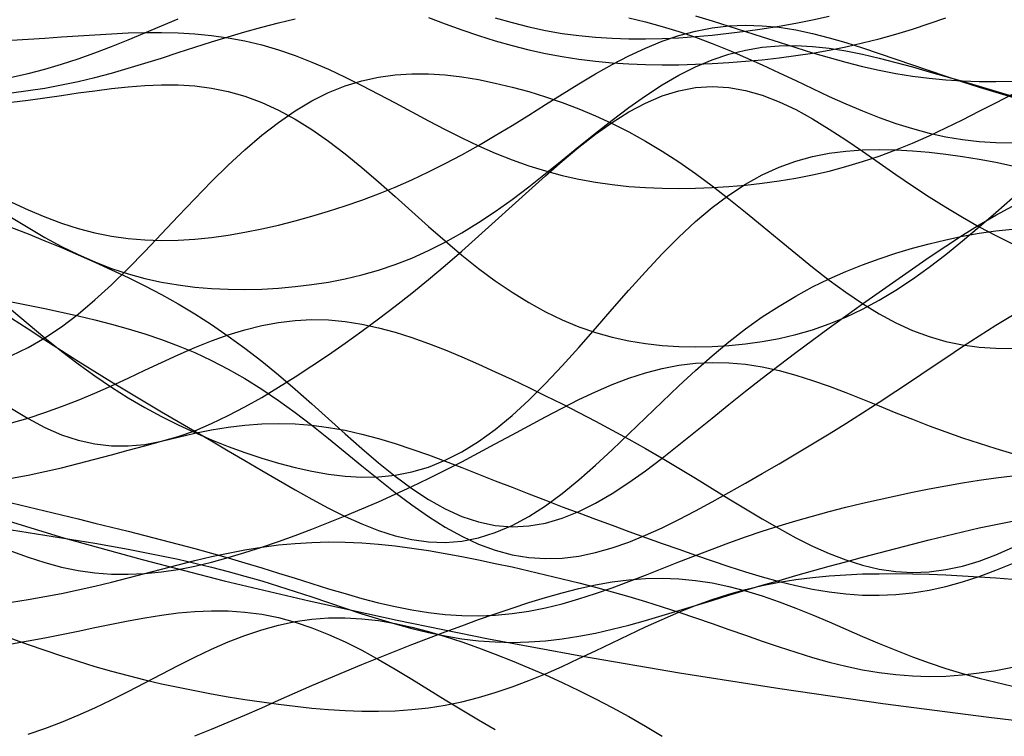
# Model space of a CAD drawing. Extents: x -15.9 to 15.9, y -4.2 to 4.2.
# Tile 2 of 13: x -12.3 to -7.8, y -3.9 to -0.7. Entities that reach past the tile are written whole.
import ezdxf

# ---------------------------------------------------------------- set-up
doc = ezdxf.new("R2010")
doc.units = 0

msp = doc.modelspace()

# ---------------------------------------------------------------- linework, layer by layer
at = {"layer": 'CNC'}
for points in [[(-12.28842, -0.94249), (-12.21372, -0.9259), (-12.13902, -0.90666), (-12.06432, -0.88482), (-11.98962, -0.86054), (-11.91492, -0.83405), (-11.84021, -0.80565), (-11.76551, -0.77573), (-11.69081, -0.74476), (-11.61611, -0.71323), (-11.54141, -0.68166)], [(-12.28842, -1.01301), (-12.21372, -1.00301), (-12.13902, -0.99116), (-12.06432, -0.97734), (-11.98962, -0.96151), (-11.91492, -0.94373), (-11.84021, -0.92413), (-11.76551, -0.90292), (-11.69081, -0.88041), (-11.61611, -0.85694), (-11.54141, -0.8329), (-11.46671, -0.80872), (-11.392, -0.78481), (-11.3173, -0.76158), (-11.2426, -0.73941), (-11.1679, -0.71862), (-11.0932, -0.69947), (-11.0185, -0.68217)], [(-10.42088, -0.67531), (-10.34618, -0.70372), (-10.27148, -0.73088), (-10.19678, -0.7564), (-10.12208, -0.77997), (-10.04737, -0.80132), (-9.97267, -0.82029), (-9.89797, -0.83678), (-9.82327, -0.85076), (-9.74857, -0.86227), (-9.67387, -0.87141), (-9.59916, -0.87832), (-9.52446, -0.88314), (-9.44976, -0.88607), (-9.37506, -0.88728), (-9.30036, -0.88691), (-9.22566, -0.8851), (-9.15095, -0.88194), (-9.07625, -0.87748), (-9.00155, -0.87172), (-8.92685, -0.86463), (-8.85215, -0.85615), (-8.77745, -0.84618), (-8.70274, -0.83461), (-8.62804, -0.82133), (-8.55334, -0.80624), (-8.47864, -0.78928), (-8.40394, -0.7704), (-8.32924, -0.74964), (-8.25453, -0.72708), (-8.17983, -0.70287), (-8.10513, -0.67723)], [(-10.12208, -0.6765), (-10.04737, -0.69839), (-9.97267, -0.71739), (-9.89797, -0.73343), (-9.82327, -0.74649), (-9.74857, -0.75663), (-9.67387, -0.76399), (-9.59916, -0.76874), (-9.52446, -0.77108), (-9.44976, -0.77124), (-9.37506, -0.76945), (-9.30036, -0.7659), (-9.22566, -0.76076), (-9.15095, -0.75417), (-9.07625, -0.74621), (-9.00155, -0.73693), (-8.92685, -0.7263), (-8.85215, -0.7143), (-8.77745, -0.70082), (-8.70274, -0.68578), (-8.62804, -0.66908)], [(-9.52446, -0.6775), (-9.44976, -0.69499), (-9.37506, -0.71515), (-9.30036, -0.738), (-9.22566, -0.7635), (-9.15095, -0.79152), (-9.07625, -0.82183), (-9.00155, -0.8541), (-8.92685, -0.88793), (-8.85215, -0.92284), (-8.77745, -0.95829), (-8.70274, -0.99369), (-8.62804, -1.02845), (-8.55334, -1.06195), (-8.47864, -1.09364), (-8.40394, -1.12299), (-8.32924, -1.14952), (-8.25453, -1.17287), (-8.17983, -1.19275), (-8.10513, -1.20897), (-8.03043, -1.22146), (-7.95573, -1.23024), (-7.88103, -1.23543), (-7.80632, -1.23723)], [(-9.22566, -0.66861), (-9.15095, -0.69086), (-9.07625, -0.71398), (-9.00155, -0.73775), (-8.92685, -0.76188), (-8.85215, -0.78604), (-8.77745, -0.80989), (-8.70274, -0.83304), (-8.62804, -0.85511), (-8.55334, -0.87574), (-8.47864, -0.89459), (-8.40394, -0.91138), (-8.32924, -0.92588), (-8.25453, -0.93793), (-8.17983, -0.94746), (-8.10513, -0.95448), (-8.03043, -0.95908), (-7.95573, -0.96143), (-7.88103, -0.96176), (-7.80632, -0.96036)], [(-12.28842, -1.50155), (-12.21372, -1.53623), (-12.13902, -1.56772), (-12.06432, -1.59554), (-11.98962, -1.61933), (-11.91492, -1.63885), (-11.84021, -1.65399), (-11.76551, -1.66477), (-11.69081, -1.67131), (-11.61611, -1.6738), (-11.54141, -1.67254), (-11.46671, -1.66786), (-11.392, -1.66008), (-11.3173, -1.64957), (-11.2426, -1.63664), (-11.1679, -1.62155), (-11.0932, -1.60452), (-11.0185, -1.5857), (-10.94379, -1.56514), (-10.86909, -1.54285), (-10.79439, -1.51877), (-10.71969, -1.49279), (-10.64499, -1.46476), (-10.57029, -1.43454), (-10.49558, -1.40201), (-10.42088, -1.36707), (-10.34618, -1.32971), (-10.27148, -1.28997), (-10.19678, -1.24803), (-10.12208, -1.20413), (-10.04737, -1.15865), (-9.97267, -1.11209), (-9.89797, -1.06501), (-9.82327, -1.0181), (-9.74857, -0.97207), (-9.67387, -0.9277), (-9.59916, -0.88576), (-9.52446, -0.847), (-9.44976, -0.81211), (-9.37506, -0.78172), (-9.30036, -0.75633), (-9.22566, -0.73631), (-9.15095, -0.72189), (-9.07625, -0.71315), (-9.00155, -0.71), (-8.92685, -0.71223), (-8.85215, -0.71947), (-8.77745, -0.73123), (-8.70274, -0.74694), (-8.62804, -0.76597), (-8.55334, -0.78763), (-8.47864, -0.81126), (-8.40394, -0.83622), (-8.32924, -0.8619), (-8.25453, -0.88781), (-8.17983, -0.91352), (-8.10513, -0.93874), (-8.03043, -0.96327), (-7.95573, -0.98703), (-7.88103, -1.01007), (-7.80632, -1.03249)], [(-12.28842, -0.77771), (-12.21372, -0.77262), (-12.13902, -0.76749), (-12.06432, -0.76234), (-11.98962, -0.75727), (-11.91492, -0.75247), (-11.84021, -0.74819), (-11.76551, -0.74479), (-11.69081, -0.74267), (-11.61611, -0.74225), (-11.54141, -0.74399), (-11.46671, -0.74832), (-11.392, -0.75564), (-11.3173, -0.76629), (-11.2426, -0.78053), (-11.1679, -0.79851), (-11.0932, -0.82029), (-11.0185, -0.84578), (-10.94379, -0.87479), (-10.86909, -0.907), (-10.79439, -0.94198), (-10.71969, -0.97922), (-10.64499, -1.01812), (-10.57029, -1.05803), (-10.49558, -1.09828), (-10.42088, -1.13819), (-10.34618, -1.17713), (-10.27148, -1.21449), (-10.19678, -1.24975), (-10.12208, -1.28245), (-10.04737, -1.31226), (-9.97267, -1.33893), (-9.89797, -1.36233), (-9.82327, -1.38241), (-9.74857, -1.39921), (-9.67387, -1.41286), (-9.59916, -1.42352), (-9.52446, -1.43142), (-9.44976, -1.43678), (-9.37506, -1.43981), (-9.30036, -1.44072), (-9.22566, -1.43967), (-9.15095, -1.43677), (-9.07625, -1.43207), (-9.00155, -1.42557), (-8.92685, -1.41721), (-8.85215, -1.40689), (-8.77745, -1.39446), (-8.70274, -1.37976), (-8.62804, -1.36263), (-8.55334, -1.34294), (-8.47864, -1.32057), (-8.40394, -1.29549), (-8.32924, -1.26771), (-8.25453, -1.23735), (-8.17983, -1.20461), (-8.10513, -1.16979), (-8.03043, -1.13328), (-7.95573, -1.09555), (-7.88103, -1.05714), (-7.80632, -1.01865)], [(-12.28842, -1.57012), (-12.21372, -1.61619), (-12.13902, -1.65967), (-12.06432, -1.70001), (-11.98962, -1.73675), (-11.91492, -1.76958), (-11.84021, -1.79831), (-11.76551, -1.8229), (-11.69081, -1.8434), (-11.61611, -1.85998), (-11.54141, -1.87284), (-11.46671, -1.88228), (-11.392, -1.88855), (-11.3173, -1.89194), (-11.2426, -1.89266), (-11.1679, -1.8909), (-11.0932, -1.88673), (-11.0185, -1.88016), (-10.94379, -1.87112), (-10.86909, -1.85944), (-10.79439, -1.84489), (-10.71969, -1.82719), (-10.64499, -1.80604), (-10.57029, -1.78113), (-10.49558, -1.75219), (-10.42088, -1.71901), (-10.34618, -1.68148), (-10.27148, -1.63958), (-10.19678, -1.59345), (-10.12208, -1.54337), (-10.04737, -1.48976), (-9.97267, -1.43321), (-9.89797, -1.37441), (-9.82327, -1.31422), (-9.74857, -1.25355), (-9.67387, -1.19339), (-9.59916, -1.13476), (-9.52446, -1.07863), (-9.44976, -1.02598), (-9.37506, -0.97764), (-9.30036, -0.93437), (-9.22566, -0.89675), (-9.15095, -0.86521), (-9.07625, -0.83999), (-9.00155, -0.82115), (-8.92685, -0.80857), (-8.85215, -0.80198), (-8.77745, -0.80093), (-8.70274, -0.80489), (-8.62804, -0.81323), (-8.55334, -0.82527), (-8.47864, -0.84031), (-8.40394, -0.8577), (-8.32924, -0.8768), (-8.25453, -0.89708), (-8.17983, -0.9181), (-8.10513, -0.93956), (-8.03043, -0.96124), (-7.95573, -0.98308), (-7.88103, -1.0051), (-7.80632, -1.02744)], [(-12.28842, -2.18904), (-12.21372, -2.15292), (-12.13902, -2.10975), (-12.06432, -2.05963), (-11.98962, -2.00285), (-11.91492, -1.93993), (-11.84021, -1.87163), (-11.76551, -1.79888), (-11.69081, -1.72277), (-11.61611, -1.64453), (-11.54141, -1.56546), (-11.46671, -1.4869), (-11.392, -1.41018), (-11.3173, -1.33654), (-11.2426, -1.26713), (-11.1679, -1.20294), (-11.0932, -1.14479), (-11.0185, -1.09328), (-10.94379, -1.04882), (-10.86909, -1.01158), (-10.79439, -0.98156), (-10.71969, -0.95854), (-10.64499, -0.94218), (-10.57029, -0.932), (-10.49558, -0.92744), (-10.42088, -0.9279), (-10.34618, -0.93281), (-10.27148, -0.94159), (-10.19678, -0.95376), (-10.12208, -0.96893), (-10.04737, -0.98683), (-9.97267, -1.00728), (-9.89797, -1.03024), (-9.82327, -1.05578), (-9.74857, -1.08404), (-9.67387, -1.11522), (-9.59916, -1.14954), (-9.52446, -1.18723), (-9.44976, -1.22846), (-9.37506, -1.27333), (-9.30036, -1.32183), (-9.22566, -1.37381), (-9.15095, -1.42899), (-9.07625, -1.48691), (-9.00155, -1.547), (-8.92685, -1.60851), (-8.85215, -1.6706), (-8.77745, -1.73233), (-8.70274, -1.79272), (-8.62804, -1.85078), (-8.55334, -1.90554), (-8.47864, -1.95613), (-8.40394, -2.00178), (-8.32924, -2.04187), (-8.25453, -2.07599), (-8.17983, -2.1039), (-8.10513, -2.12558), (-8.03043, -2.14123), (-7.95573, -2.15122), (-7.88103, -2.15612), (-7.80632, -2.15662)], [(-12.28842, -1.05501), (-12.21372, -1.04483), (-12.13902, -1.03448), (-12.06432, -1.02396), (-11.98962, -1.01344), (-11.91492, -1.00326), (-11.84021, -0.99386), (-11.76551, -0.98585), (-11.69081, -0.97988), (-11.61611, -0.97672), (-11.54141, -0.97712), (-11.46671, -0.98183), (-11.392, -0.99155), (-11.3173, -1.00687), (-11.2426, -1.02825), (-11.1679, -1.05597), (-11.0932, -1.09014), (-11.0185, -1.13066), (-10.94379, -1.17721), (-10.86909, -1.22931), (-10.79439, -1.28626), (-10.71969, -1.3472), (-10.64499, -1.41118), (-10.57029, -1.47713), (-10.49558, -1.54394), (-10.42088, -1.61049), (-10.34618, -1.67573), (-10.27148, -1.73865), (-10.19678, -1.79837), (-10.12208, -1.85416), (-10.04737, -1.90542), (-9.97267, -1.95175), (-9.89797, -1.99289), (-9.82327, -2.02876), (-9.74857, -2.05941), (-9.67387, -2.08503), (-9.59916, -2.10586), (-9.52446, -2.12225), (-9.44976, -2.13453), (-9.37506, -2.14303), (-9.30036, -2.14807), (-9.22566, -2.14987), (-9.15095, -2.14857), (-9.07625, -2.14425), (-9.00155, -2.13684), (-8.92685, -2.12623), (-8.85215, -2.11221), (-8.77745, -2.0945), (-8.70274, -2.07281), (-8.62804, -2.04685), (-8.55334, -2.01636), (-8.47864, -1.98115), (-8.40394, -1.94112), (-8.32924, -1.8963), (-8.25453, -1.84687), (-8.17983, -1.79316), (-8.10513, -1.73566), (-8.03043, -1.67503), (-7.95573, -1.61206), (-7.88103, -1.54766), (-7.80632, -1.48284)], [(-12.28842, -2.42491), (-12.21372, -2.47101), (-12.13902, -2.5106), (-12.06432, -2.54297), (-11.98962, -2.5676), (-11.91492, -2.5842), (-11.84021, -2.59272), (-11.76551, -2.59329), (-11.69081, -2.58624), (-11.61611, -2.57208), (-11.54141, -2.55141), (-11.46671, -2.52494), (-11.392, -2.49342), (-11.3173, -2.45759), (-11.2426, -2.41814), (-11.1679, -2.37571), (-11.0932, -2.33083), (-11.0185, -2.28391), (-10.94379, -2.23524), (-10.86909, -2.18499), (-10.79439, -2.13319), (-10.71969, -2.07982), (-10.64499, -2.02478), (-10.57029, -1.96793), (-10.49558, -1.90917), (-10.42088, -1.8484), (-10.34618, -1.78564), (-10.27148, -1.721), (-10.19678, -1.65474), (-10.12208, -1.58726), (-10.04737, -1.51911), (-9.97267, -1.45103), (-9.89797, -1.38387), (-9.82327, -1.31861), (-9.74857, -1.25629), (-9.67387, -1.19804), (-9.59916, -1.14494), (-9.52446, -1.09805), (-9.44976, -1.05833), (-9.37506, -1.02658), (-9.30036, -1.00345), (-9.22566, -0.98935), (-9.15095, -0.98446), (-9.07625, -0.98874), (-9.00155, -1.00187), (-8.92685, -1.02331), (-8.85215, -1.05232), (-8.77745, -1.08796), (-8.70274, -1.12917), (-8.62804, -1.1748), (-8.55334, -1.22366), (-8.47864, -1.27455), (-8.40394, -1.32638), (-8.32924, -1.37813), (-8.25453, -1.42893), (-8.17983, -1.4781), (-8.10513, -1.52515), (-8.03043, -1.56977), (-7.95573, -1.61189), (-7.88103, -1.65159), (-7.80632, -1.68911)], [(-12.28842, -1.98348), (-12.21372, -2.0469), (-12.13902, -2.10886), (-12.06432, -2.16866), (-11.98962, -2.22573), (-11.91492, -2.27968), (-11.84021, -2.33027), (-11.76551, -2.37741), (-11.69081, -2.42114), (-11.61611, -2.46161), (-11.54141, -2.49901), (-11.46671, -2.53359), (-11.392, -2.56557), (-11.3173, -2.59515), (-11.2426, -2.62242), (-11.1679, -2.6474), (-11.0932, -2.66995), (-11.0185, -2.68984), (-10.94379, -2.70665), (-10.86909, -2.7199), (-10.79439, -2.72897), (-10.71969, -2.73317), (-10.64499, -2.7318), (-10.57029, -2.72415), (-10.49558, -2.70956), (-10.42088, -2.6875), (-10.34618, -2.65754), (-10.27148, -2.61946), (-10.19678, -2.57323), (-10.12208, -2.51905), (-10.04737, -2.45738), (-9.97267, -2.38887), (-9.89797, -2.31444), (-9.82327, -2.23517), (-9.74857, -2.15232), (-9.67387, -2.06726), (-9.59916, -1.98144), (-9.52446, -1.89629), (-9.44976, -1.81324), (-9.37506, -1.73361), (-9.30036, -1.65858), (-9.22566, -1.58915), (-9.15095, -1.52612), (-9.07625, -1.47006), (-9.00155, -1.42128), (-8.92685, -1.37989), (-8.85215, -1.34574), (-8.77745, -1.31854), (-8.70274, -1.29778), (-8.62804, -1.28286), (-8.55334, -1.27312), (-8.47864, -1.26785), (-8.40394, -1.26635), (-8.32924, -1.268), (-8.25453, -1.27226), (-8.17983, -1.27871), (-8.10513, -1.28708), (-8.03043, -1.29722), (-7.95573, -1.30915), (-7.88103, -1.32301), (-7.80632, -1.33904)], [(-12.28842, -1.61533), (-12.21372, -1.64427), (-12.13902, -1.67444), (-12.06432, -1.70561), (-11.98962, -1.73765), (-11.91492, -1.7706), (-11.84021, -1.80462), (-11.76551, -1.83997), (-11.69081, -1.877), (-11.61611, -1.91612), (-11.54141, -1.95775), (-11.46671, -2.00228), (-11.392, -2.05005), (-11.3173, -2.10126), (-11.2426, -2.15599), (-11.1679, -2.21414), (-11.0932, -2.27541), (-11.0185, -2.33933), (-10.94379, -2.4052), (-10.86909, -2.47216), (-10.79439, -2.53918), (-10.71969, -2.60509), (-10.64499, -2.66867), (-10.57029, -2.72862), (-10.49558, -2.7837), (-10.42088, -2.8327), (-10.34618, -2.87454), (-10.27148, -2.9083), (-10.19678, -2.93324), (-10.12208, -2.94888), (-10.04737, -2.95495), (-9.97267, -2.95144), (-9.89797, -2.93861), (-9.82327, -2.91691), (-9.74857, -2.88703), (-9.67387, -2.8498), (-9.59916, -2.80618), (-9.52446, -2.75723), (-9.44976, -2.70401), (-9.37506, -2.64759), (-9.30036, -2.58897), (-9.22566, -2.52906), (-9.15095, -2.46861), (-9.07625, -2.40828), (-9.00155, -2.34852), (-8.92685, -2.28965), (-8.85215, -2.23183), (-8.77745, -2.17512), (-8.70274, -2.11945), (-8.62804, -2.06469), (-8.55334, -2.01069), (-8.47864, -1.9573), (-8.40394, -1.90441), (-8.32924, -1.85199), (-8.25453, -1.80013), (-8.17983, -1.749), (-8.10513, -1.69893), (-8.03043, -1.65036), (-7.95573, -1.60386), (-7.88103, -1.56009), (-7.80632, -1.51979)], [(-12.28842, -2.02168), (-12.21372, -2.06962), (-12.13902, -2.11787), (-12.06432, -2.16596), (-11.98962, -2.21353), (-11.91492, -2.26037), (-11.84021, -2.30638), (-11.76551, -2.35158), (-11.69081, -2.39607), (-11.61611, -2.44003), (-11.54141, -2.48368), (-11.46671, -2.52721), (-11.392, -2.57081), (-11.3173, -2.61457), (-11.2426, -2.65849), (-11.1679, -2.70244), (-11.0932, -2.74617), (-11.0185, -2.78925), (-10.94379, -2.83113), (-10.86909, -2.8711), (-10.79439, -2.90837), (-10.71969, -2.94205), (-10.64499, -2.97121), (-10.57029, -2.9949), (-10.49558, -3.01224), (-10.42088, -3.02243), (-10.34618, -3.02478), (-10.27148, -3.01878), (-10.19678, -3.00413), (-10.12208, -2.98073), (-10.04737, -2.94871), (-9.97267, -2.90845), (-9.89797, -2.86055), (-9.82327, -2.8058), (-9.74857, -2.74518), (-9.67387, -2.6798), (-9.59916, -2.61085), (-9.52446, -2.53959), (-9.44976, -2.46726), (-9.37506, -2.39505), (-9.30036, -2.32409), (-9.22566, -2.25533), (-9.15095, -2.1896), (-9.07625, -2.12753), (-9.00155, -2.06958), (-8.92685, -2.01601), (-8.85215, -1.96691), (-8.77745, -1.92221), (-8.70274, -1.8817), (-8.62804, -1.84509), (-8.55334, -1.81204), (-8.47864, -1.78216), (-8.40394, -1.7551), (-8.32924, -1.73055), (-8.25453, -1.70829), (-8.17983, -1.68819), (-8.10513, -1.67023), (-8.03043, -1.65452), (-7.95573, -1.64127), (-7.88103, -1.6308), (-7.80632, -1.62348)], [(-12.28842, -1.94853), (-12.21372, -1.96283), (-12.13902, -1.97809), (-12.06432, -1.9942), (-11.98962, -2.01117), (-11.91492, -2.02911), (-11.84021, -2.04827), (-11.76551, -2.06897), (-11.69081, -2.09161), (-11.61611, -2.11664), (-11.54141, -2.14452), (-11.46671, -2.17568), (-11.392, -2.21048), (-11.3173, -2.24919), (-11.2426, -2.29196), (-11.1679, -2.33877), (-11.0932, -2.38944), (-11.0185, -2.44361), (-10.94379, -2.50074), (-10.86909, -2.56012), (-10.79439, -2.62089), (-10.71969, -2.68209), (-10.64499, -2.74263), (-10.57029, -2.80143), (-10.49558, -2.85735), (-10.42088, -2.90933), (-10.34618, -2.95636), (-10.27148, -2.99759), (-10.19678, -3.03228), (-10.12208, -3.05988), (-10.04737, -3.08006), (-9.97267, -3.09265), (-9.89797, -3.0977), (-9.82327, -3.09546), (-9.74857, -3.08632), (-9.67387, -3.07084), (-9.59916, -3.04965), (-9.52446, -3.02347), (-9.44976, -2.99307), (-9.37506, -2.95918), (-9.30036, -2.92251), (-9.22566, -2.88369), (-9.15095, -2.84328), (-9.07625, -2.80171), (-9.00155, -2.75928), (-8.92685, -2.71622), (-8.85215, -2.67261), (-8.77745, -2.62847), (-8.70274, -2.58374), (-8.62804, -2.53832), (-8.55334, -2.4921), (-8.47864, -2.44501), (-8.40394, -2.39702), (-8.32924, -2.34816), (-8.25453, -2.29859), (-8.17983, -2.24854), (-8.10513, -2.1984), (-8.03043, -2.14865), (-7.95573, -2.09987), (-7.88103, -2.05274), (-7.80632, -2.00798)], [(-12.28842, -2.4902), (-12.21372, -2.4683), (-12.13902, -2.44405), (-12.06432, -2.41735), (-11.98962, -2.38828), (-11.91492, -2.35704), (-11.84021, -2.32401), (-11.76551, -2.28969), (-11.69081, -2.25471), (-11.61611, -2.21977), (-11.54141, -2.18565), (-11.46671, -2.15314), (-11.392, -2.12303), (-11.3173, -2.09607), (-11.2426, -2.07292), (-11.1679, -2.05415), (-11.0932, -2.04019), (-11.0185, -2.03134), (-10.94379, -2.02774), (-10.86909, -2.0294), (-10.79439, -2.03617), (-10.71969, -2.04779), (-10.64499, -2.06389), (-10.57029, -2.084), (-10.49558, -2.10764), (-10.42088, -2.13428), (-10.34618, -2.1634), (-10.27148, -2.19453), (-10.19678, -2.22724), (-10.12208, -2.26119), (-10.04737, -2.29611), (-9.97267, -2.33184), (-9.89797, -2.36829), (-9.82327, -2.40546), (-9.74857, -2.44341), (-9.67387, -2.48223), (-9.59916, -2.52204), (-9.52446, -2.56294), (-9.44976, -2.605), (-9.37506, -2.64822), (-9.30036, -2.69253), (-9.22566, -2.73774), (-9.15095, -2.78356), (-9.07625, -2.82958), (-9.00155, -2.87528), (-8.92685, -2.92004), (-8.85215, -2.96316), (-8.77745, -3.00386), (-8.70274, -3.04136), (-8.62804, -3.07486), (-8.55334, -3.10361), (-8.47864, -3.12692), (-8.40394, -3.14423), (-8.32924, -3.15507), (-8.25453, -3.15917), (-8.17983, -3.1564), (-8.10513, -3.14682), (-8.03043, -3.13067), (-7.95573, -3.10835), (-7.88103, -3.08043), (-7.80632, -3.04759)], [(-12.28842, -3.06351), (-12.21372, -3.09129), (-12.13902, -3.11528), (-12.06432, -3.13505), (-11.98962, -3.1503), (-11.91492, -3.16087), (-11.84021, -3.16669), (-11.76551, -3.16784), (-11.69081, -3.16453), (-11.61611, -3.15703), (-11.54141, -3.14569), (-11.46671, -3.13093), (-11.392, -3.11317), (-11.3173, -3.09285), (-11.2426, -3.07038), (-11.1679, -3.0461), (-11.0932, -3.02034), (-11.0185, -2.99332), (-10.94379, -2.9652), (-10.86909, -2.93609), (-10.79439, -2.90599), (-10.71969, -2.87489), (-10.64499, -2.84271), (-10.57029, -2.80939), (-10.49558, -2.77484), (-10.42088, -2.73902), (-10.34618, -2.70193), (-10.27148, -2.66364), (-10.19678, -2.6243), (-10.12208, -2.58416), (-10.04737, -2.54354), (-9.97267, -2.50288), (-9.89797, -2.46269), (-9.82327, -2.42354), (-9.74857, -2.38608), (-9.67387, -2.35097), (-9.59916, -2.31885), (-9.52446, -2.29036), (-9.44976, -2.26607), (-9.37506, -2.24647), (-9.30036, -2.23195), (-9.22566, -2.22275), (-9.15095, -2.21901), (-9.07625, -2.22069), (-9.00155, -2.22761), (-8.92685, -2.23948), (-8.85215, -2.25585), (-8.77745, -2.27618), (-8.70274, -2.29984), (-8.62804, -2.32617), (-8.55334, -2.35445), (-8.47864, -2.384), (-8.40394, -2.41416), (-8.32924, -2.44433), (-8.25453, -2.47401), (-8.17983, -2.50278), (-8.10513, -2.53037), (-8.03043, -2.55658), (-7.95573, -2.58137), (-7.88103, -2.60479), (-7.80632, -2.62697)], [(-12.28842, -2.73776), (-12.21372, -2.72327), (-12.13902, -2.70752), (-12.06432, -2.69047), (-11.98962, -2.67221), (-11.91492, -2.65292), (-11.84021, -2.63287), (-11.76551, -2.61245), (-11.69081, -2.59209), (-11.61611, -2.57229), (-11.54141, -2.55359), (-11.46671, -2.53653), (-11.392, -2.52164), (-11.3173, -2.50943), (-11.2426, -2.50031), (-11.1679, -2.49464), (-11.0932, -2.49268), (-11.0185, -2.49458), (-10.94379, -2.50039), (-10.86909, -2.51003), (-10.79439, -2.52333), (-10.71969, -2.54005), (-10.64499, -2.55983), (-10.57029, -2.58228), (-10.49558, -2.60697), (-10.42088, -2.63345), (-10.34618, -2.66128), (-10.27148, -2.69004), (-10.19678, -2.71934), (-10.12208, -2.74888), (-10.04737, -2.77839), (-9.97267, -2.80768), (-9.89797, -2.83663), (-9.82327, -2.86518), (-9.74857, -2.89333), (-9.67387, -2.9211), (-9.59916, -2.94854), (-9.52446, -2.97571), (-9.44976, -3.00265), (-9.37506, -3.02937), (-9.30036, -3.05584), (-9.22566, -3.08196), (-9.15095, -3.10757), (-9.07625, -3.13246), (-9.00155, -3.15631), (-8.92685, -3.17878), (-8.85215, -3.19946), (-8.77745, -3.21792), (-8.70274, -3.23371), (-8.62804, -3.24638), (-8.55334, -3.25553), (-8.47864, -3.26078), (-8.40394, -3.26185), (-8.32924, -3.25854), (-8.25453, -3.25075), (-8.17983, -3.23852), (-8.10513, -3.22196), (-8.03043, -3.20135), (-7.95573, -3.17704), (-7.88103, -3.1495), (-7.80632, -3.11927)], [(-12.28842, -2.84758), (-12.21372, -2.86522), (-12.13902, -2.88323), (-12.06432, -2.90146), (-11.98962, -2.91979), (-11.91492, -2.93818), (-11.84021, -2.95663), (-11.76551, -2.97518), (-11.69081, -2.99392), (-11.61611, -3.01296), (-11.54141, -3.03242), (-11.46671, -3.05242), (-11.392, -3.07305), (-11.3173, -3.09436), (-11.2426, -3.11636), (-11.1679, -3.13899), (-11.0932, -3.1621), (-11.0185, -3.18551), (-10.94379, -3.20893), (-10.86909, -3.23202), (-10.79439, -3.25438), (-10.71969, -3.27557), (-10.64499, -3.29512), (-10.57029, -3.31255), (-10.49558, -3.3274), (-10.42088, -3.33925), (-10.34618, -3.34772), (-10.27148, -3.35252), (-10.19678, -3.35342), (-10.12208, -3.35033), (-10.04737, -3.34321), (-9.97267, -3.33217), (-9.89797, -3.31741), (-9.82327, -3.29921), (-9.74857, -3.27794), (-9.67387, -3.25404), (-9.59916, -3.22799), (-9.52446, -3.20031), (-9.44976, -3.17152), (-9.37506, -3.14212), (-9.30036, -3.11257), (-9.22566, -3.0833), (-9.15095, -3.05467), (-9.07625, -3.02696), (-9.00155, -3.00038), (-8.92685, -2.97508), (-8.85215, -2.95112), (-8.77745, -2.92849), (-8.70274, -2.90715), (-8.62804, -2.88701), (-8.55334, -2.86797), (-8.47864, -2.84991), (-8.40394, -2.83273), (-8.32924, -2.81636), (-8.25453, -2.80075), (-8.17983, -2.78592), (-8.10513, -2.77192), (-8.03043, -2.75885), (-7.95573, -2.74688), (-7.88103, -2.73619), (-7.80632, -2.72702)], [(-12.39291, -2.90215), (-12.05465, -3.00385), (-11.70217, -3.10191), (-11.33561, -3.19622), (-10.95514, -3.28672), (-10.56091, -3.37333), (-10.15305, -3.45597), (-9.73169, -3.53458), (-9.29692, -3.60908), (-8.84882, -3.6794), (-8.38742, -3.7455), (-7.91273, -3.8073), (-7.42467, -3.86475)], [(-12.28842, -2.96921), (-12.21372, -2.98039), (-12.13902, -2.99203), (-12.06432, -3.00404), (-11.98962, -3.01638), (-11.91492, -3.02905), (-11.84021, -3.04211), (-11.76551, -3.05564), (-11.69081, -3.0698), (-11.61611, -3.08472), (-11.54141, -3.10056), (-11.46671, -3.11746), (-11.392, -3.13556), (-11.3173, -3.15491), (-11.2426, -3.17556), (-11.1679, -3.19746), (-11.0932, -3.2205), (-11.0185, -3.2445), (-10.94379, -3.2692), (-10.86909, -3.29426), (-10.79439, -3.31931), (-10.71969, -3.34391), (-10.64499, -3.3676), (-10.57029, -3.38988), (-10.49558, -3.4103), (-10.42088, -3.4284), (-10.34618, -3.44378), (-10.27148, -3.45609), (-10.19678, -3.46506), (-10.12208, -3.47051), (-10.04737, -3.47235), (-9.97267, -3.47057), (-9.89797, -3.46528), (-9.82327, -3.45666), (-9.74857, -3.44496), (-9.67387, -3.4305), (-9.59916, -3.41366), (-9.52446, -3.39482), (-9.44976, -3.37441), (-9.37506, -3.35282), (-9.30036, -3.33043), (-9.22566, -3.30758), (-9.15095, -3.28458), (-9.07625, -3.26165), (-9.00155, -3.23898), (-8.92685, -3.21669), (-8.85215, -3.19484), (-8.77745, -3.17345), (-8.70274, -3.15249), (-8.62804, -3.13191), (-8.55334, -3.11166), (-8.47864, -3.09168), (-8.40394, -3.07192), (-8.32924, -3.05238), (-8.25453, -3.03307), (-8.17983, -3.01406), (-8.10513, -2.99548), (-8.03043, -2.97748), (-7.95573, -2.96028), (-7.88103, -2.94413), (-7.80632, -2.92928)], [(-12.28842, -3.29216), (-12.21372, -3.28059), (-12.13902, -3.26767), (-12.06432, -3.25333), (-11.98962, -3.2376), (-11.91492, -3.22058), (-11.84021, -3.20246), (-11.76551, -3.18349), (-11.69081, -3.164), (-11.61611, -3.14436), (-11.54141, -3.12498), (-11.46671, -3.10628), (-11.392, -3.08867), (-11.3173, -3.07255), (-11.2426, -3.05829), (-11.1679, -3.04619), (-11.0932, -3.03649), (-11.0185, -3.02937), (-10.94379, -3.02491), (-10.86909, -3.02313), (-10.79439, -3.02397), (-10.71969, -3.02732), (-10.64499, -3.033), (-10.57029, -3.0408), (-10.49558, -3.05047), (-10.42088, -3.06176), (-10.34618, -3.07443), (-10.27148, -3.08826), (-10.19678, -3.10305), (-10.12208, -3.11864), (-10.04737, -3.13492), (-9.97267, -3.15184), (-9.89797, -3.16936), (-9.82327, -3.18753), (-9.74857, -3.20639), (-9.67387, -3.226), (-9.59916, -3.24646), (-9.52446, -3.26782), (-9.44976, -3.29013), (-9.37506, -3.3134), (-9.30036, -3.3376), (-9.22566, -3.36262), (-9.15095, -3.3883), (-9.07625, -3.41441), (-9.00155, -3.44066), (-8.92685, -3.46671), (-8.85215, -3.49215), (-8.77745, -3.51655), (-8.70274, -3.53947), (-8.62804, -3.56044), (-8.55334, -3.57904), (-8.47864, -3.59487), (-8.40394, -3.60759), (-8.32924, -3.61692), (-8.25453, -3.62267), (-8.17983, -3.62474), (-8.10513, -3.62313), (-8.03043, -3.61793), (-7.95573, -3.60933), (-7.88103, -3.59759), (-7.80632, -3.58306)], [(-12.28842, -3.45559), (-12.21372, -3.48205), (-12.13902, -3.50796), (-12.06432, -3.53302), (-11.98962, -3.55701), (-11.91492, -3.57976), (-11.84021, -3.60117), (-11.76551, -3.62121), (-11.69081, -3.63989), (-11.61611, -3.65727), (-11.54141, -3.67344), (-11.46671, -3.68849), (-11.392, -3.70252), (-11.3173, -3.71561), (-11.2426, -3.72779), (-11.1679, -3.73906), (-11.0932, -3.74935), (-11.0185, -3.75857), (-10.94379, -3.76652), (-10.86909, -3.77301), (-10.79439, -3.77775), (-10.71969, -3.78045), (-10.64499, -3.78081), (-10.57029, -3.77852), (-10.49558, -3.7733), (-10.42088, -3.76491), (-10.34618, -3.75316), (-10.27148, -3.73795), (-10.19678, -3.71926), (-10.12208, -3.69717), (-10.04737, -3.67187), (-9.97267, -3.64361), (-9.89797, -3.61279), (-9.82327, -3.57985), (-9.74857, -3.54532), (-9.67387, -3.50977), (-9.59916, -3.4738), (-9.52446, -3.43803), (-9.44976, -3.40305), (-9.37506, -3.36941), (-9.30036, -3.33762), (-9.22566, -3.3081), (-9.15095, -3.28119), (-9.07625, -3.25713), (-9.00155, -3.23606), (-8.92685, -3.21804), (-8.85215, -3.20301), (-8.77745, -3.19085), (-8.70274, -3.18136), (-8.62804, -3.1743), (-8.55334, -3.1694), (-8.47864, -3.16636), (-8.40394, -3.16491), (-8.32924, -3.16479), (-8.25453, -3.16578), (-8.17983, -3.16771), (-8.10513, -3.17047), (-8.03043, -3.17401), (-7.95573, -3.17835), (-7.88103, -3.18353), (-7.80632, -3.18968)], [(-11.46671, -3.89024), (-11.392, -3.86077), (-11.3173, -3.8297), (-11.2426, -3.79754), (-11.1679, -3.76474), (-11.0932, -3.73169), (-11.0185, -3.69873), (-10.94379, -3.66608), (-10.86909, -3.63394), (-10.79439, -3.60239), (-10.71969, -3.57148), (-10.64499, -3.54121), (-10.57029, -3.51152), (-10.49558, -3.48237), (-10.42088, -3.45371), (-10.34618, -3.42551), (-10.27148, -3.3978), (-10.19678, -3.37065), (-10.12208, -3.34418), (-10.04737, -3.31859), (-9.97267, -3.29416), (-9.89797, -3.27121), (-9.82327, -3.2501), (-9.74857, -3.23126), (-9.67387, -3.2151), (-9.59916, -3.20205), (-9.52446, -3.19249), (-9.44976, -3.18677), (-9.37506, -3.18516), (-9.30036, -3.18783), (-9.22566, -3.19488), (-9.15095, -3.20625), (-9.07625, -3.2218), (-9.00155, -3.24125), (-8.92685, -3.26423), (-8.85215, -3.29026), (-8.77745, -3.31879), (-8.70274, -3.34922), (-8.62804, -3.38089), (-8.55334, -3.41317), (-8.47864, -3.44542), (-8.40394, -3.47707), (-8.32924, -3.50761), (-8.25453, -3.53661), (-8.17983, -3.56374), (-8.10513, -3.5888), (-8.03043, -3.61169), (-7.95573, -3.63241), (-7.88103, -3.65108), (-7.80632, -3.66788)], [(-12.28842, -3.47853), (-12.21372, -3.46533), (-12.13902, -3.45144), (-12.06432, -3.43685), (-11.98962, -3.42172), (-11.91492, -3.40629), (-11.84021, -3.39092), (-11.76551, -3.3761), (-11.69081, -3.36236), (-11.61611, -3.3503), (-11.54141, -3.34056), (-11.46671, -3.33376), (-11.392, -3.33049), (-11.3173, -3.33128), (-11.2426, -3.33656), (-11.1679, -3.34664), (-11.0932, -3.36171), (-11.0185, -3.3818), (-10.94379, -3.4068), (-10.86909, -3.43645), (-10.79439, -3.47036), (-10.71969, -3.508), (-10.64499, -3.54877), (-10.57029, -3.59197), (-10.49558, -3.63688), (-10.42088, -3.68275), (-10.34618, -3.72887), (-10.27148, -3.77454), (-10.19678, -3.81916), (-10.12208, -3.8622)], [(-12.21372, -3.88272), (-12.13902, -3.85763), (-12.06432, -3.82969), (-11.98962, -3.79893), (-11.91492, -3.76555), (-11.84021, -3.72991), (-11.76551, -3.69248), (-11.69081, -3.6539), (-11.61611, -3.61489), (-11.54141, -3.57622), (-11.46671, -3.53872), (-11.392, -3.5032), (-11.3173, -3.47043), (-11.2426, -3.44112), (-11.1679, -3.41588), (-11.0932, -3.39517), (-11.0185, -3.37934), (-10.94379, -3.36857), (-10.86909, -3.36293), (-10.79439, -3.36229), (-10.71969, -3.36646), (-10.64499, -3.37511), (-10.57029, -3.38783), (-10.49558, -3.40418), (-10.42088, -3.42371), (-10.34618, -3.44594), (-10.27148, -3.47047), (-10.19678, -3.49695), (-10.12208, -3.52509), (-10.04737, -3.55471), (-9.97267, -3.58572), (-9.89797, -3.61809), (-9.82327, -3.6519), (-9.74857, -3.68727), (-9.67387, -3.72436), (-9.59916, -3.76334), (-9.52446, -3.80436), (-9.44976, -3.84751), (-9.37506, -3.89282)]]:
    msp.add_lwpolyline(points, dxfattribs=at)

doc.saveas('drawing.dxf')
